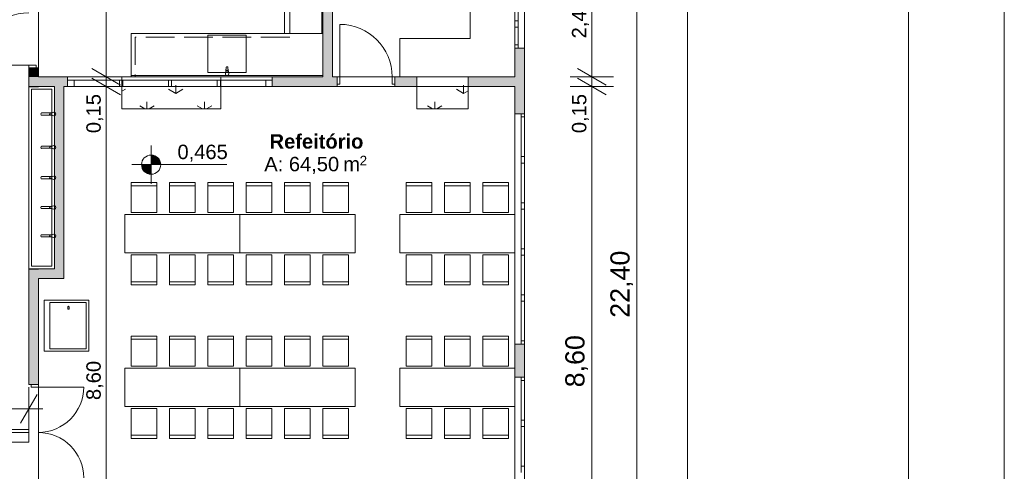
# Model space of a CAD drawing. Header units: millimetres. Extents: x 0 to 723, y 0 to 672.
# Tile 24 of 28: x 620 to 723, y 533 to 581. Entities that reach past the tile are written whole.
import ezdxf
from ezdxf.xclip import XClip

# ---------------------------------------------------------------- set-up
doc = ezdxf.new("R2010")
doc.units = ezdxf.units.MM
doc.header["$MEASUREMENT"] = 0
doc.header["$XCLIPFRAME"] = 0
doc.linetypes.add('Linha Tracejada 3_1', pattern=[4, 3, -1])
for name, color, linetype in [('Cotas - Geral.2D', 7, 'Continuous'), ('Desenho 2D - Geral.2D', 7, 'Continuous'), ('Interior - Mobiliário .ARQ', 7, 'Continuous'), ('Laje.ARQ', 7, 'Continuous'), ('Parede.ARQ', 7, 'Continuous'), ('Zonas.ARQ', 7, 'Continuous')]:
    doc.layers.add(name, color=color, linetype=linetype)
doc.styles.add('GENERATED_STYLE_1', font='txt')
doc.styles.add('GENERATED_STYLE_2', font='txt')
pattern_1 = [(90, (-392.8324, 470.64), (-6, 0), [0.866025, -2.598076]), (90, (-389.8324, 472.372), (-6, 0), [0.866025, -2.598076]), (30, (-392.8324, 470.64), (-3, 5.196152), [0.866025, -2.598076]), (30, (-392.8324, 474.104), (-3, 5.196152), [0.866025, -2.598076]), (150, (-392.8324, 470.64), (3, 5.196152), [0.866025, -2.598076]), (150, (-392.8324, 474.104), (3, 5.196152), [0.866025, -2.598076])]

# ---------------------------------------------------------------- blocks, each defined once
blk = doc.blocks.new('Desenho_2_2', base_point=(-392.83, 470.64))
at = {"layer": 'Cotas - Geral.2D', "linetype": 'Continuous', "lineweight": 0}
for points in [[(633.6, 565.42), (634.6, 565.42), (634.52, 565.81), (634.3, 566.13), (633.98, 566.35), (633.6, 566.42)], [(633.6, 565.42), (632.6, 565.42), (632.67, 565.04), (632.89, 564.72), (633.21, 564.5), (633.6, 564.42)]]:
    blk.add_hatch(color=7, dxfattribs=at).paths.add_polyline_path(points)
at = {"layer": 'Laje.ARQ', "linetype": 'Continuous', "lineweight": 0}
h = blk.add_hatch(dxfattribs=at)
h.set_pattern_fill('Relva_0002', color=83, style=0, pattern_type=2)
h.set_pattern_definition(pattern_1)
h.paths.add_polyline_path([(630.56, 571.23), (640.88, 571.23), (640.88, 574.56), (630.56, 574.56)])
h = blk.add_hatch(dxfattribs=at)
h.set_pattern_fill('Relva_0002', color=83, style=0, pattern_type=2)
h.set_pattern_definition(pattern_1)
h.paths.add_polyline_path([(661.31, 571.23), (666.64, 571.23), (666.64, 574.56), (661.31, 574.56)])
h = blk.add_hatch(dxfattribs=at)
h.set_pattern_fill('Madeira_2_0002', color=141, style=0, pattern_type=2)
h.set_pattern_definition([(0, (-392.8324, 470.6399), (0, 1.0133333), [])])
h.paths.add_polyline_path([(562.83, 536.52), (620.85, 536.52), (620.85, 537.85), (562.83, 537.85)])
at = {"layer": 'Parede.ARQ', "linetype": 'Continuous', "lineweight": 0}
for points in [[(651.52, 574.56), (652.52, 574.56), (652.52, 583.14), (651.52, 583.14)], [(671.52, 574.56), (672.52, 574.56), (672.52, 577.56), (671.52, 577.56)], [(620.85, 574.56), (621.85, 574.56), (621.85, 575.5), (620.85, 575.5)], [(623.52, 574.56), (620.85, 574.56), (620.85, 573.56), (623.52, 573.56)], [(623.52, 574.56), (624.52, 573.56), (624.9, 573.56), (624.9, 574.56)], [(623.52, 574.56), (623.52, 554.56), (624.52, 553.56), (624.52, 573.56)], [(646.23, 574.56), (646.23, 573.56), (653, 573.56), (653, 574.56)], [(661.31, 574.56), (659, 574.56), (659, 573.56), (661.31, 573.56)], [(672.52, 574.56), (666.64, 574.56), (666.64, 573.56), (671.52, 573.56)], [(671.52, 573.56), (671.52, 570.72), (672.52, 570.72), (672.52, 574.56)], [(620.85, 573.56), (620.85, 573.54), (621.85, 573.54), (621.85, 573.56)], [(620.85, 542.53), (621.85, 542.53), (621.85, 554.54), (620.85, 554.54)], [(623.52, 554.56), (621.85, 554.56), (621.85, 553.56), (624.52, 553.56)], [(671.52, 543.29), (672.52, 543.29), (672.52, 546.72), (671.52, 546.72)]]:
    blk.add_hatch(color=36, dxfattribs=at).paths.add_polyline_path(points)
at = {"layer": 'Cotas - Geral.2D', "color": 7, "linetype": 'Continuous', "lineweight": 0}
for p, q in [((684.25, 478.23), (684.25, 627.56)), ((689.53, 373.23), (689.53, 627.56)), ((628.93, 574.56), (628.93, 603.53)), ((679.55, 574.56), (679.55, 590.56)), ((627.43, 575.43), (630.43, 573.69)), ((678.05, 575.43), (681.05, 573.69)), ((679.55, 573.56), (679.55, 575.03)), ((631.18, 574.56), (626.68, 574.56)), ((627.43, 574.43), (630.43, 572.69)), ((628.93, 573.56), (628.93, 574.56)), ((681.8, 574.56), (677.3, 574.56)), ((681.05, 572.69), (678.05, 574.43)), ((678.05, 574.43), (681.05, 572.69)), ((679.55, 573.56), (679.55, 574.56)), ((631.18, 573.56), (626.68, 573.56)), ((628.93, 516.23), (628.93, 573.56)), ((681.8, 573.56), (677.3, 573.56)), ((681.8, 573.56), (677.3, 573.56)), ((679.55, 516.23), (679.55, 573.56)), ((679.55, 572.09), (679.55, 573.56)), ((633.6, 563.42), (633.6, 567.42)), ((631.6, 565.42), (641.48, 565.42)), ((620.85, 537.74), (620.85, 542.24)), ((619.99, 538.49), (621.72, 541.49)), ((562.83, 539.99), (620.85, 539.99)), ((620.85, 539.99), (622.32, 539.99))]:
    blk.add_line(p, q, dxfattribs=at)
blk.add_circle((633.6, 565.42), 1, dxfattribs=at)
at = {"layer": 'Interior - Mobiliário .ARQ', "color": 7, "linetype": 'Continuous', "lineweight": 0}
for p, q in [((647.52, 597.76), (647.52, 579.09)), ((651.39, 597.76), (651.39, 579.09)), ((651.52, 597.76), (651.52, 579.09)), ((651.52, 579.09), (631.52, 579.09)), ((631.52, 579.09), (631.52, 574.56)), ((643.52, 578.89), (639.52, 578.89)), ((639.52, 578.89), (639.52, 575.03)), ((643.52, 575.03), (643.52, 578.89)), ((647.52, 579.09), (651.52, 579.09)), ((651.52, 579.09), (651.52, 574.56)), ((639.52, 575.03), (643.52, 575.03)), ((641.38, 575.14), (641.35, 574.86)), ((641.44, 575.56), (641.4, 575.2)), ((641.43, 575.03), (641.43, 575.13)), ((641.61, 575.03), (641.43, 575.03)), ((641.64, 575.2), (641.59, 575.56)), ((641.61, 575.13), (641.61, 575.03)), ((641.69, 574.86), (641.66, 575.14)), ((651.52, 574.69), (631.52, 574.69)), ((651.52, 574.56), (631.52, 574.56)), ((620.85, 573.56), (620.85, 554.56)), ((623.52, 573.56), (620.85, 573.56)), ((623.25, 573.29), (621.12, 573.29)), ((621.12, 573.29), (621.12, 554.83)), ((623.25, 554.83), (623.25, 573.29)), ((623.52, 554.56), (623.52, 573.56)), ((623.22, 570.8), (622.17, 570.8)), ((623.47, 570.87), (623.07, 570.76)), ((623.07, 570.76), (623.22, 570.8)), ((622.17, 570.59), (623.22, 570.59)), ((623.07, 570.63), (623.47, 570.52)), ((623.22, 570.59), (623.07, 570.63)), ((623.22, 567.33), (622.17, 567.33)), ((622.17, 567.12), (623.22, 567.12)), ((623.47, 567.4), (623.07, 567.29)), ((623.07, 567.29), (623.22, 567.33)), ((623.07, 567.16), (623.47, 567.05)), ((623.22, 567.12), (623.07, 567.16)), ((623.22, 564.17), (622.17, 564.17)), ((622.17, 563.95), (623.22, 563.95)), ((623.47, 564.23), (623.07, 564.13)), ((623.07, 564.13), (623.22, 564.17)), ((623.07, 564), (623.47, 563.89)), ((623.22, 563.95), (623.07, 564)), ((634.19, 563.56), (631.52, 563.56)), ((631.52, 563.56), (631.52, 560.43)), ((634.19, 560.43), (634.19, 563.56)), ((638.19, 563.56), (635.52, 563.56)), ((635.52, 563.56), (635.52, 560.43)), ((638.19, 560.43), (638.19, 563.56)), ((642.19, 563.56), (639.52, 563.56)), ((639.52, 563.56), (639.52, 560.43)), ((642.19, 560.43), (642.19, 563.56)), ((646.19, 563.56), (643.52, 563.56)), ((643.52, 563.56), (643.52, 560.43)), ((646.19, 560.43), (646.19, 563.56)), ((650.19, 563.56), (647.52, 563.56)), ((647.52, 563.56), (647.52, 560.43)), ((650.19, 560.43), (650.19, 563.56)), ((654.19, 563.56), (651.52, 563.56)), ((651.52, 563.56), (651.52, 560.43)), ((654.19, 560.43), (654.19, 563.56)), ((662.86, 563.56), (660.19, 563.56)), ((660.19, 563.56), (660.19, 560.43)), ((662.86, 560.43), (662.86, 563.56)), ((666.86, 563.56), (664.19, 563.56)), ((664.19, 563.56), (664.19, 560.43)), ((666.86, 560.43), (666.86, 563.56)), ((670.86, 563.56), (668.19, 563.56)), ((668.19, 563.56), (668.19, 560.43)), ((670.86, 560.43), (670.86, 563.56)), ((631.52, 563.23), (634.19, 563.23)), ((635.52, 563.23), (638.19, 563.23)), ((639.52, 563.23), (642.19, 563.23)), ((643.52, 563.23), (646.19, 563.23)), ((647.52, 563.23), (650.19, 563.23)), ((651.52, 563.23), (654.19, 563.23)), ((660.19, 563.23), (662.86, 563.23)), ((664.19, 563.23), (666.86, 563.23)), ((668.19, 563.23), (670.86, 563.23)), ((623.22, 561.07), (622.17, 561.07)), ((622.17, 560.86), (623.22, 560.86)), ((623.47, 561.14), (623.07, 561.03)), ((623.07, 561.03), (623.22, 561.07)), ((623.07, 560.9), (623.47, 560.79)), ((623.22, 560.86), (623.07, 560.9)), ((631.52, 560.43), (634.19, 560.43)), ((635.52, 560.43), (638.19, 560.43)), ((639.52, 560.43), (642.19, 560.43)), ((643.52, 560.43), (646.19, 560.43)), ((647.52, 560.43), (650.19, 560.43)), ((651.52, 560.43), (654.19, 560.43)), ((660.19, 560.43), (662.86, 560.43)), ((664.19, 560.43), (666.86, 560.43)), ((668.19, 560.43), (670.86, 560.43)), ((642.86, 560.23), (630.86, 560.23)), ((630.86, 560.23), (630.86, 556.23)), ((654.86, 560.23), (642.86, 560.23)), ((642.86, 560.23), (642.86, 556.23)), ((642.86, 556.23), (642.86, 560.23)), ((654.86, 556.23), (654.86, 560.23)), ((671.52, 560.23), (659.52, 560.23)), ((659.52, 560.23), (659.52, 556.23)), ((671.52, 556.23), (671.52, 560.23)), ((623.22, 558.11), (622.17, 558.11)), ((622.17, 557.89), (623.22, 557.89)), ((623.47, 558.17), (623.07, 558.07)), ((623.07, 558.07), (623.22, 558.11)), ((623.07, 557.93), (623.47, 557.83)), ((623.22, 557.89), (623.07, 557.93)), ((630.86, 556.23), (642.86, 556.23)), ((631.52, 552.89), (631.52, 556.03)), ((631.52, 556.03), (634.19, 556.03)), ((634.19, 556.03), (634.19, 552.89)), ((635.52, 552.89), (635.52, 556.03)), ((635.52, 556.03), (638.19, 556.03)), ((638.19, 556.03), (638.19, 552.89)), ((639.52, 552.89), (639.52, 556.03)), ((639.52, 556.03), (642.19, 556.03)), ((642.19, 556.03), (642.19, 552.89)), ((642.86, 556.23), (654.86, 556.23)), ((643.52, 552.89), (643.52, 556.03)), ((643.52, 556.03), (646.19, 556.03)), ((646.19, 556.03), (646.19, 552.89)), ((647.52, 552.89), (647.52, 556.03)), ((647.52, 556.03), (650.19, 556.03)), ((650.19, 556.03), (650.19, 552.89)), ((651.52, 552.89), (651.52, 556.03)), ((651.52, 556.03), (654.19, 556.03)), ((654.19, 556.03), (654.19, 552.89)), ((659.52, 556.23), (671.52, 556.23)), ((660.19, 552.89), (660.19, 556.03)), ((660.19, 556.03), (662.86, 556.03)), ((662.86, 556.03), (662.86, 552.89)), ((664.19, 552.89), (664.19, 556.03)), ((664.19, 556.03), (666.86, 556.03)), ((666.86, 556.03), (666.86, 552.89)), ((668.19, 552.89), (668.19, 556.03)), ((668.19, 556.03), (670.86, 556.03)), ((670.86, 556.03), (670.86, 552.89)), ((620.85, 554.56), (623.52, 554.56)), ((621.12, 554.83), (623.25, 554.83)), ((631.52, 553.23), (634.19, 553.23)), ((635.52, 553.23), (638.19, 553.23)), ((639.52, 553.23), (642.19, 553.23)), ((643.52, 553.23), (646.19, 553.23)), ((647.52, 553.23), (650.19, 553.23)), ((651.52, 553.23), (654.19, 553.23)), ((660.19, 553.23), (662.86, 553.23)), ((664.19, 553.23), (666.86, 553.23)), ((668.19, 553.23), (670.86, 553.23)), ((634.19, 552.89), (631.52, 552.89)), ((638.19, 552.89), (635.52, 552.89)), ((642.19, 552.89), (639.52, 552.89)), ((646.19, 552.89), (643.52, 552.89)), ((650.19, 552.89), (647.52, 552.89)), ((654.19, 552.89), (651.52, 552.89)), ((662.86, 552.89), (660.19, 552.89)), ((666.86, 552.89), (664.19, 552.89)), ((670.86, 552.89), (668.19, 552.89)), ((627.1, 551.32), (622.44, 551.32)), ((622.44, 551.32), (622.44, 545.99)), ((622.44, 551.32), (622.44, 545.99)), ((627.1, 551.32), (622.44, 551.32)), ((627.1, 545.99), (627.1, 551.32)), ((627.1, 545.99), (627.1, 551.32)), ((623.03, 551.07), (623.03, 546.24)), ((626.85, 551.07), (623.03, 551.07)), ((624.94, 550.61), (624.94, 550.38)), ((624.94, 550.38), (625.05, 550.38)), ((625.05, 550.38), (625.05, 550.61)), ((626.85, 546.24), (626.85, 551.07)), ((634.19, 547.56), (631.52, 547.56)), ((631.52, 547.56), (631.52, 544.43)), ((631.52, 547.23), (634.19, 547.23)), ((634.19, 544.43), (634.19, 547.56)), ((638.19, 547.56), (635.52, 547.56)), ((635.52, 547.56), (635.52, 544.43)), ((635.52, 547.23), (638.19, 547.23)), ((638.19, 544.43), (638.19, 547.56)), ((642.19, 547.56), (639.52, 547.56)), ((639.52, 547.56), (639.52, 544.43)), ((639.52, 547.23), (642.19, 547.23)), ((642.19, 544.43), (642.19, 547.56)), ((646.19, 547.56), (643.52, 547.56)), ((643.52, 547.56), (643.52, 544.43)), ((643.52, 547.23), (646.19, 547.23)), ((646.19, 544.43), (646.19, 547.56)), ((650.19, 547.56), (647.52, 547.56)), ((647.52, 547.56), (647.52, 544.43)), ((647.52, 547.23), (650.19, 547.23)), ((650.19, 544.43), (650.19, 547.56)), ((654.19, 547.56), (651.52, 547.56)), ((651.52, 547.56), (651.52, 544.43)), ((651.52, 547.23), (654.19, 547.23)), ((654.19, 544.43), (654.19, 547.56)), ((662.86, 547.56), (660.19, 547.56)), ((660.19, 547.56), (660.19, 544.43)), ((660.19, 547.23), (662.86, 547.23)), ((662.86, 544.43), (662.86, 547.56)), ((666.86, 547.56), (664.19, 547.56)), ((664.19, 547.56), (664.19, 544.43)), ((664.19, 547.23), (666.86, 547.23)), ((666.86, 544.43), (666.86, 547.56)), ((670.86, 547.56), (668.19, 547.56)), ((668.19, 547.56), (668.19, 544.43)), ((668.19, 547.23), (670.86, 547.23)), ((670.86, 544.43), (670.86, 547.56)), ((623.03, 546.24), (626.85, 546.24)), ((622.44, 545.99), (627.1, 545.99)), ((622.44, 545.99), (627.1, 545.99)), ((642.86, 544.23), (630.86, 544.23)), ((630.86, 544.23), (630.86, 540.23)), ((631.52, 544.43), (634.19, 544.43)), ((635.52, 544.43), (638.19, 544.43)), ((639.52, 544.43), (642.19, 544.43)), ((654.86, 544.23), (642.86, 544.23)), ((642.86, 544.23), (642.86, 540.23)), ((642.86, 540.23), (642.86, 544.23)), ((643.52, 544.43), (646.19, 544.43)), ((647.52, 544.43), (650.19, 544.43)), ((651.52, 544.43), (654.19, 544.43)), ((654.86, 540.23), (654.86, 544.23)), ((671.52, 544.23), (659.52, 544.23)), ((659.52, 544.23), (659.52, 540.23)), ((660.19, 544.43), (662.86, 544.43)), ((664.19, 544.43), (666.86, 544.43)), ((668.19, 544.43), (670.86, 544.43)), ((671.52, 540.23), (671.52, 544.23)), ((630.86, 540.23), (642.86, 540.23)), ((631.52, 536.89), (631.52, 540.03)), ((631.52, 540.03), (634.19, 540.03)), ((634.19, 540.03), (634.19, 536.89)), ((635.52, 536.89), (635.52, 540.03)), ((635.52, 540.03), (638.19, 540.03)), ((638.19, 540.03), (638.19, 536.89)), ((639.52, 536.89), (639.52, 540.03)), ((639.52, 540.03), (642.19, 540.03)), ((642.19, 540.03), (642.19, 536.89)), ((642.86, 540.23), (654.86, 540.23)), ((643.52, 536.89), (643.52, 540.03)), ((643.52, 540.03), (646.19, 540.03)), ((646.19, 540.03), (646.19, 536.89)), ((647.52, 536.89), (647.52, 540.03)), ((647.52, 540.03), (650.19, 540.03)), ((650.19, 540.03), (650.19, 536.89)), ((651.52, 536.89), (651.52, 540.03)), ((651.52, 540.03), (654.19, 540.03)), ((654.19, 540.03), (654.19, 536.89)), ((659.52, 540.23), (671.52, 540.23)), ((660.19, 536.89), (660.19, 540.03)), ((660.19, 540.03), (662.86, 540.03)), ((662.86, 540.03), (662.86, 536.89)), ((664.19, 536.89), (664.19, 540.03)), ((664.19, 540.03), (666.86, 540.03)), ((666.86, 540.03), (666.86, 536.89)), ((668.19, 536.89), (668.19, 540.03)), ((668.19, 540.03), (670.86, 540.03)), ((670.86, 540.03), (670.86, 536.89)), ((631.52, 537.23), (634.19, 537.23)), ((634.19, 536.89), (631.52, 536.89)), ((635.52, 537.23), (638.19, 537.23)), ((638.19, 536.89), (635.52, 536.89)), ((639.52, 537.23), (642.19, 537.23)), ((642.19, 536.89), (639.52, 536.89)), ((643.52, 537.23), (646.19, 537.23)), ((646.19, 536.89), (643.52, 536.89)), ((647.52, 537.23), (650.19, 537.23)), ((650.19, 536.89), (647.52, 536.89)), ((651.52, 537.23), (654.19, 537.23)), ((654.19, 536.89), (651.52, 536.89)), ((660.19, 537.23), (662.86, 537.23)), ((662.86, 536.89), (660.19, 536.89)), ((664.19, 537.23), (666.86, 537.23)), ((666.86, 536.89), (664.19, 536.89)), ((668.19, 537.23), (670.86, 537.23)), ((670.86, 536.89), (668.19, 536.89))]:
    blk.add_line(p, q, dxfattribs=at)
for centre, radius, start, end in [((641.52, 574.86), 0.167, 180, 0), ((641.52, 575.13), 0.141, 147.229, 174.8304), ((641.52, 575.13), 0.141, 32.771, 147.229), ((641.52, 575.13), 0.0907, 0, 180), ((641.52, 575.55), 0.0746, 7.1389, 172.8611), ((641.52, 575.13), 0.141, 5.1696, 32.771), ((622.24, 570.69), 0.14, 136.9876, 223.0124), ((622.17, 570.75), 0.0474, 91.1876, 128.9257), ((623.09, 570.69), 0.0668, 100.3544, 259.6456), ((623.09, 570.69), 0.0668, 100.3544, 259.6456), ((623.5, 570.69), 0.176, 259.9738, 100.0262), ((622.17, 570.63), 0.0464, 230.6242, 269.1921), ((622.24, 567.22), 0.14, 136.9876, 223.0124), ((622.17, 567.28), 0.0474, 91.1876, 128.9257), ((622.17, 567.16), 0.0464, 230.6242, 269.1921), ((623.09, 567.22), 0.0668, 100.3544, 259.6456), ((623.09, 567.22), 0.0668, 100.3544, 259.6456), ((623.5, 567.22), 0.176, 259.9738, 100.0262), ((622.24, 564.06), 0.14, 136.9876, 223.0124), ((622.17, 564.12), 0.0474, 91.1876, 128.9257), ((622.17, 564), 0.0464, 230.6242, 269.1921), ((623.09, 564.06), 0.0668, 100.3544, 259.6456), ((623.09, 564.06), 0.0668, 100.3544, 259.6456), ((623.5, 564.06), 0.176, 259.9738, 100.0262), ((622.24, 560.96), 0.14, 136.9876, 223.0124), ((622.17, 561.02), 0.0474, 91.1876, 128.9257), ((622.17, 560.9), 0.0464, 230.6242, 269.1921), ((623.09, 560.96), 0.0668, 100.3544, 259.6456), ((623.09, 560.96), 0.0668, 100.3544, 259.6456), ((623.5, 560.96), 0.176, 259.9738, 100.0262), ((622.24, 558), 0.14, 136.9876, 223.0124), ((622.17, 558.06), 0.0474, 91.1876, 128.9257), ((622.17, 557.94), 0.0464, 230.6242, 269.1921), ((623.09, 558), 0.0668, 100.3544, 259.6456), ((623.09, 558), 0.0668, 100.3544, 259.6456), ((623.5, 558), 0.176, 259.9738, 100.0262), ((624.99, 550.61), 0.0539, 0, 180)]:
    blk.add_arc(centre, radius, start, end, dxfattribs=at)
at = {"layer": 'Laje.ARQ', "color": 83, "linetype": 'Continuous', "lineweight": 0, "flags": 128}
for points in [[(652.52, 574.56), (671.52, 574.56), (671.52, 626.23), (661.85, 626.23), (661.85, 611.83), (642.52, 611.83), (642.52, 604.53), (652.52, 604.53)], [(621.85, 574.56), (651.52, 574.56), (651.52, 603.53), (621.85, 603.53)], [(666.85, 578.56), (659.52, 578.56), (659.52, 574.56), (666.85, 574.56), (671.52, 574.56), (671.52, 582.22), (666.85, 582.22)], [(630.56, 571.23), (640.88, 571.23), (640.88, 574.56), (630.56, 574.56)], [(661.31, 571.23), (666.64, 571.23), (666.64, 574.56), (661.31, 574.56)], [(671.52, 573.56), (624.52, 573.56), (624.52, 553.56), (621.85, 553.56), (621.85, 516.23), (671.52, 516.23)]]:
    blk.add_lwpolyline(points, close=True, dxfattribs=at)
at = {"layer": 'Laje.ARQ', "color": 83, "linetype": 'Linha Tracejada 3_1', "lineweight": 0, "flags": 128}
blk.add_lwpolyline([(648.05, 578.69), (631.94, 578.69), (631.94, 574.56), (648.05, 574.56), (651.52, 574.56), (651.52, 596.69), (648.05, 596.69)], close=True, dxfattribs=at)
at = {"layer": 'Laje.ARQ', "color": 141, "linetype": 'Continuous', "lineweight": 0, "flags": 128}
blk.add_lwpolyline([(562.83, 536.52), (620.85, 536.52), (620.85, 537.85), (562.83, 537.85)], close=True, dxfattribs=at)
at = {"layer": 'Parede.ARQ', "color": 7, "linetype": 'Continuous', "lineweight": 0}
for p, q in [((671.52, 587.56), (671.52, 577.56)), ((672.52, 587.56), (672.52, 577.56)), ((671.52, 582.23), (671.52, 580.39)), ((671.86, 580.39), (671.86, 582.23)), ((653.27, 574.56), (653.27, 580.03)), ((671.86, 580.39), (671.52, 580.39)), ((671.52, 580.39), (671.52, 580.06)), ((671.52, 580.06), (671.52, 579.73)), ((671.86, 580.06), (671.86, 580.39)), ((671.86, 579.73), (671.86, 580.06)), ((671.52, 579.73), (671.86, 579.73)), ((671.52, 579.73), (671.52, 577.89)), ((671.86, 577.89), (671.86, 579.73)), ((671.86, 577.89), (671.52, 577.89)), ((671.52, 577.89), (671.52, 577.56)), ((671.86, 577.56), (671.86, 577.89)), ((671.52, 577.56), (671.86, 577.56)), ((671.52, 577.56), (671.86, 577.56)), ((671.86, 577.56), (672.52, 577.56)), ((620.85, 575.77), (615.39, 575.77)), ((620.85, 575.5), (620.85, 575.77)), ((620.85, 575.77), (621.62, 575.77)), ((621.62, 575.5), (620.85, 575.5)), ((620.85, 575.5), (621.62, 575.5)), ((620.85, 575.5), (621.62, 575.5)), ((620.85, 575.5), (620.85, 575.25)), ((620.85, 575.5), (620.85, 575.25)), ((621.62, 575.77), (621.62, 575.5)), ((621.62, 575.5), (621.85, 575.5)), ((621.62, 575.5), (621.85, 575.5)), ((621.85, 575.5), (621.85, 575.25)), ((621.85, 575.5), (621.85, 575.25)), ((624.9, 574.56), (646.23, 574.56)), ((624.9, 574.23), (624.9, 574.56)), ((624.9, 574.23), (625.57, 574.23)), ((624.9, 573.56), (624.9, 574.23)), ((624.9, 573.56), (624.9, 574.23)), ((625.57, 574.23), (625.57, 573.56)), ((625.57, 574.23), (630.32, 574.23)), ((630.32, 573.56), (630.32, 574.23)), ((630.32, 574.23), (630.65, 574.23)), ((630.32, 574.23), (630.65, 574.23)), ((630.65, 574.23), (630.65, 573.56)), ((630.65, 574.23), (635.4, 574.23)), ((635.4, 573.56), (635.4, 574.23)), ((635.4, 574.23), (635.73, 574.23)), ((635.4, 574.23), (635.73, 574.23)), ((635.73, 574.23), (635.73, 573.56)), ((635.73, 574.23), (640.48, 574.23)), ((640.48, 573.56), (640.48, 574.23)), ((640.48, 574.23), (640.82, 574.23)), ((640.48, 574.23), (640.82, 574.23)), ((640.82, 574.23), (640.82, 573.56)), ((640.82, 574.23), (645.57, 574.23)), ((645.57, 573.56), (645.57, 574.23)), ((645.57, 574.23), (646.23, 574.23)), ((646.23, 574.23), (646.23, 574.56)), ((646.23, 573.56), (646.23, 574.23)), ((646.23, 573.56), (646.23, 574.23)), ((653, 574.56), (652.75, 574.56)), ((653, 574.56), (652.75, 574.56)), ((653, 574.56), (653.27, 574.56)), ((653, 573.79), (653, 574.56)), ((653, 574.56), (653, 573.79)), ((653, 574.56), (653, 573.79)), ((653.27, 573.79), (653, 573.79)), ((653, 573.79), (653, 573.56)), ((653, 573.79), (653, 573.56)), ((653.27, 574.56), (653.27, 573.79)), ((658.73, 573.79), (658.73, 574.56)), ((658.73, 574.56), (659, 574.56)), ((659, 573.79), (658.73, 573.79)), ((659, 574.56), (659, 573.79)), ((659, 574.56), (659, 573.79)), ((659, 574.56), (659, 573.79)), ((659, 574.56), (659.25, 574.56)), ((659, 574.56), (659.25, 574.56)), ((659, 573.79), (659, 573.56)), ((659, 573.79), (659, 573.56)), ((666.64, 574.56), (661.31, 574.56)), ((661.31, 574.56), (661.31, 573.56)), ((666.64, 574.56), (666.64, 573.56)), ((620.85, 573.54), (621.85, 573.54)), ((624.9, 573.56), (646.23, 573.56)), ((625.57, 573.56), (624.9, 573.56)), ((630.32, 573.56), (625.57, 573.56)), ((630.65, 573.56), (630.32, 573.56)), ((630.65, 573.56), (630.32, 573.56)), ((635.4, 573.56), (630.65, 573.56)), ((635.73, 573.56), (635.4, 573.56)), ((635.73, 573.56), (635.4, 573.56)), ((640.48, 573.56), (635.73, 573.56)), ((640.82, 573.56), (640.48, 573.56)), ((640.82, 573.56), (640.48, 573.56)), ((645.57, 573.56), (640.82, 573.56)), ((646.23, 573.56), (645.57, 573.56)), ((653, 573.56), (652.75, 573.56)), ((653, 573.56), (652.75, 573.56)), ((659, 573.56), (659.25, 573.56)), ((659, 573.56), (659.25, 573.56)), ((666.64, 573.56), (661.31, 573.56)), ((671.52, 546.72), (671.52, 570.72)), ((672.19, 570.72), (671.52, 570.72)), ((672.19, 570.39), (672.19, 570.72)), ((672.52, 570.72), (672.19, 570.72)), ((672.52, 570.72), (672.19, 570.72)), ((672.52, 546.72), (672.52, 570.72)), ((672.52, 570.72), (672.52, 570.39)), ((672.52, 570.39), (672.19, 570.39)), ((672.19, 566.26), (672.19, 570.39)), ((672.52, 570.39), (672.52, 566.26)), ((672.19, 565.92), (672.19, 566.26)), ((672.19, 566.26), (672.52, 566.26)), ((672.19, 565.59), (672.19, 565.92)), ((672.52, 565.59), (672.19, 565.59)), ((672.19, 561.46), (672.19, 565.59)), ((672.52, 566.26), (672.52, 565.92)), ((672.52, 565.92), (672.52, 565.59)), ((672.52, 565.59), (672.52, 561.46)), ((672.19, 561.12), (672.19, 561.46)), ((672.19, 561.46), (672.52, 561.46)), ((672.52, 561.46), (672.52, 561.12)), ((672.19, 560.79), (672.19, 561.12)), ((672.52, 560.79), (672.19, 560.79)), ((672.19, 556.66), (672.19, 560.79)), ((672.52, 561.12), (672.52, 560.79)), ((672.52, 560.79), (672.52, 556.66)), ((672.19, 556.32), (672.19, 556.66)), ((672.19, 556.66), (672.52, 556.66)), ((672.19, 555.99), (672.19, 556.32)), ((672.52, 556.66), (672.52, 556.32)), ((672.52, 556.32), (672.52, 555.99)), ((672.52, 555.99), (672.19, 555.99)), ((672.19, 551.86), (672.19, 555.99)), ((672.52, 555.99), (672.52, 551.86)), ((620.85, 554.54), (621.85, 554.54)), ((672.19, 551.52), (672.19, 551.86)), ((672.19, 551.86), (672.52, 551.86)), ((672.19, 551.19), (672.19, 551.52)), ((672.52, 551.19), (672.19, 551.19)), ((672.19, 547.06), (672.19, 551.19)), ((672.52, 551.86), (672.52, 551.52)), ((672.52, 551.52), (672.52, 551.19)), ((672.52, 551.19), (672.52, 547.06)), ((672.19, 546.72), (672.19, 547.06)), ((672.19, 547.06), (672.52, 547.06)), ((672.52, 547.06), (672.52, 546.72)), ((672.19, 546.72), (671.52, 546.72)), ((672.52, 546.72), (672.19, 546.72)), ((672.52, 546.72), (672.19, 546.72)), ((671.52, 543.29), (671.52, 519.29)), ((672.19, 543.29), (671.52, 543.29)), ((672.19, 543.29), (672.19, 542.95)), ((672.52, 543.29), (672.19, 543.29)), ((672.52, 543.29), (672.19, 543.29)), ((672.19, 542.95), (672.52, 542.95)), ((672.19, 542.95), (672.19, 538.82)), ((672.52, 543.29), (672.52, 519.29)), ((672.52, 542.95), (672.52, 543.29)), ((672.52, 538.82), (672.52, 542.95)), ((620.85, 542.53), (620.85, 542.77)), ((620.85, 542.53), (620.85, 542.77)), ((621.09, 542.53), (620.85, 542.53)), ((621.09, 542.53), (620.85, 542.53)), ((621.09, 542.26), (621.09, 542.53)), ((621.09, 542.53), (621.85, 542.53)), ((621.85, 542.53), (621.09, 542.53)), ((621.85, 542.53), (621.09, 542.53)), ((621.85, 542.26), (621.09, 542.26)), ((621.85, 542.53), (621.85, 542.77)), ((621.85, 542.53), (621.85, 542.77)), ((621.85, 542.53), (621.85, 542.26)), ((621.85, 542.26), (626.59, 542.26)), ((672.52, 538.82), (672.19, 538.82)), ((672.19, 538.82), (672.19, 538.49)), ((672.19, 538.49), (672.19, 538.15)), ((672.19, 538.15), (672.52, 538.15)), ((672.19, 538.15), (672.19, 534.02)), ((672.52, 538.49), (672.52, 538.82)), ((672.52, 538.15), (672.52, 538.49)), ((672.52, 534.02), (672.52, 538.15)), ((672.52, 534.02), (672.19, 534.02)), ((672.19, 534.02), (672.19, 533.69)), ((672.52, 533.69), (672.52, 534.02)), ((672.19, 533.69), (672.19, 533.35)), ((672.52, 533.35), (672.52, 533.69))]:
    blk.add_line(p, q, dxfattribs=at)
at = {"layer": 'Parede.ARQ', "color": 7, "linetype": 'Continuous', "lineweight": 0, "flags": 128}
for points in [[(651.52, 583.14), (651.52, 574.56)], [(652.52, 574.56), (652.52, 583.14)], [(671.52, 577.56), (671.52, 574.56)], [(672.52, 574.56), (672.52, 577.56)], [(620.85, 575.5), (620.85, 574.56)], [(621.85, 574.56), (621.85, 575.5)], [(620.85, 574.56), (620.85, 573.56)], [(623.52, 574.56), (621.85, 574.56)], [(624.9, 574.56), (623.52, 574.56)], [(651.52, 574.56), (646.23, 574.56)], [(653, 574.56), (652.52, 574.56)], [(661.31, 574.56), (659, 574.56)], [(671.52, 574.56), (666.64, 574.56)], [(672.52, 570.72), (672.52, 574.56)], [(620.85, 573.56), (620.85, 573.54)], [(621.85, 573.54), (621.85, 573.56)], [(621.85, 573.56), (623.52, 573.56)], [(623.52, 573.56), (623.52, 554.56)], [(624.52, 573.56), (624.9, 573.56)], [(624.52, 553.56), (624.52, 573.56)], [(646.23, 573.56), (651.52, 573.56)], [(652.52, 573.56), (653, 573.56)], [(659, 573.56), (661.31, 573.56)], [(666.64, 573.56), (671.52, 573.56)], [(671.52, 573.56), (671.52, 570.72)], [(620.85, 554.54), (620.85, 542.53)], [(623.52, 554.56), (621.85, 554.56)], [(621.85, 553.56), (624.52, 553.56)], [(621.85, 542.53), (621.85, 553.56)], [(671.52, 546.72), (671.52, 543.29)], [(672.52, 543.29), (672.52, 546.72)]]:
    blk.add_lwpolyline(points, dxfattribs=at)
at = {"layer": 'Parede.ARQ', "color": 7, "linetype": 'Continuous', "lineweight": 0}
for centre, radius, start, end in [((620.85, 575.77), 5.47, 90, 180), ((653.27, 574.56), 5.47, 0, 90), ((621.85, 542.26), 4.73, 270, 0), ((621.85, 532.79), 4.73, 0, 90)]:
    blk.add_arc(centre, radius, start, end, dxfattribs=at)
at = {"layer": 'Zonas.ARQ', "color": 7, "linetype": 'Continuous', "lineweight": 0}
for p, q in [((671.52, 577.56), (671.86, 577.56)), ((671.86, 577.56), (672.52, 577.56)), ((620.85, 575.5), (620.85, 575.25)), ((620.85, 575.5), (621.62, 575.5)), ((621.62, 575.5), (621.85, 575.5)), ((621.85, 575.5), (621.85, 575.25)), ((624.9, 574.23), (624.9, 574.56)), ((624.9, 573.56), (624.9, 574.23)), ((646.23, 574.23), (646.23, 574.56)), ((646.23, 573.56), (646.23, 574.23)), ((653, 574.56), (652.75, 574.56)), ((653, 574.56), (653, 573.79)), ((653, 573.79), (653, 573.56)), ((659, 574.56), (659.25, 574.56)), ((659, 574.56), (659, 573.79)), ((659, 573.79), (659, 573.56)), ((661.31, 574.56), (661.31, 573.56)), ((666.64, 574.56), (666.64, 573.56)), ((620.85, 573.54), (621.85, 573.54)), ((653, 573.56), (652.75, 573.56)), ((659, 573.56), (659.25, 573.56)), ((672.19, 570.72), (671.52, 570.72)), ((672.52, 570.72), (672.19, 570.72)), ((620.85, 554.54), (621.85, 554.54)), ((672.19, 546.72), (671.52, 546.72)), ((672.52, 546.72), (672.19, 546.72)), ((672.19, 543.29), (671.52, 543.29)), ((672.52, 543.29), (672.19, 543.29)), ((620.85, 542.53), (620.85, 542.77)), ((621.09, 542.53), (620.85, 542.53)), ((621.85, 542.53), (621.09, 542.53)), ((621.85, 542.53), (621.85, 542.77))]:
    blk.add_line(p, q, dxfattribs=at)
at = {"layer": 'Cotas - Geral.2D', "color": 7, "linetype": 'Continuous', "lineweight": 0, "attachment_point": 7, "rotation": 90, "style": 'GENERATED_STYLE_1'}
for s, insert, char_height, width in [('\\A1;{\\pql;\\fArial|b0|i0|c0|p38;2,40}', (679.25, 578.57), 1.5, 3.9909), ('\\A1;{\\pql;\\fArial|b0|i0|c0|p38;0,15}', (628.63, 568.7), 1.5, 3.9909), ('\\A1;{\\pql;\\fArial|b0|i0|c0|p38;0,15}', (679.25, 568.7), 1.5, 3.9909), ('\\A1;{\\pql;\\fArial|b0|i0|c0|p38;22,40}', (683.85, 549.47), 2, 6.8389), ('\\A1;{\\pql;\\fArial|b0|i0|c0|p38;8,60}', (679.15, 542.23), 2, 5.3212), ('\\A1;{\\pql;\\fArial|b0|i0|c0|p38;8,60}', (628.63, 540.9), 1.5, 3.9909)]:
    blk.add_mtext(s, dxfattribs=dict(at, insert=insert, char_height=char_height, width=width))
at = {"layer": 'Cotas - Geral.2D', "color": 7, "linetype": 'Continuous', "lineweight": 0, "insert": (636.35, 565.72), "char_height": 1.5, "width": 5.1291, "attachment_point": 7, "style": 'GENERATED_STYLE_1'}
blk.add_mtext('\\A1;{\\pql;\\fArial|b0|i0|c0|p38;0,465}', dxfattribs=at)
at = {"layer": 'Zonas.ARQ', "color": 7, "linetype": 'Continuous', "lineweight": 0, "attachment_point": 1}
for s, insert, char_height, style in [('\\A1;{\\pql;\\fArial|b1|i0|c0|p38;Refeitório}', (645.95, 568.59), 1.5, 'GENERATED_STYLE_2'), ('\\A1;{\\pql;\\fArial|b0|i0|c0|p38;A: 64,50}', (645.4, 566.23), 1.5, 'GENERATED_STYLE_1'), ('\\A1;{\\pql;\\fArial|b0|i0|c0|p38; m}', (653.05, 566.23), 1.5, 'GENERATED_STYLE_1'), ('\\A1;{\\pql;\\fArial|b0|i0|c0|p38;2}', (655.34, 566.34), 1, 'GENERATED_STYLE_1')]:
    blk.add_mtext(s, dxfattribs=dict(at, insert=insert, char_height=char_height, style=style))

msp = doc.modelspace()

# ---------------------------------------------------------------- linework, layer by layer
at = {"layer": 'Desenho 2D - Geral.2D', "color": 7, "linetype": 'Continuous', "lineweight": 0}
for p, q in [((722.54, 0), (722.54, 672.34)), ((712.54, 9.89), (712.54, 661.95))]:
    msp.add_line(p, q, dxfattribs=at)

# ---------------------------------------------------------------- block references
at = {"color": 7, "linetype": 'Continuous', "lineweight": 0}
ref = msp.add_blockref('Desenho_2_2', (-392.83, 470.64), dxfattribs=at)
XClip(ref).set_block_clipping_path([(481.2565355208, 323.9834960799), (703.3929709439, 655.0257970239)])

doc.saveas('drawing.dxf')
